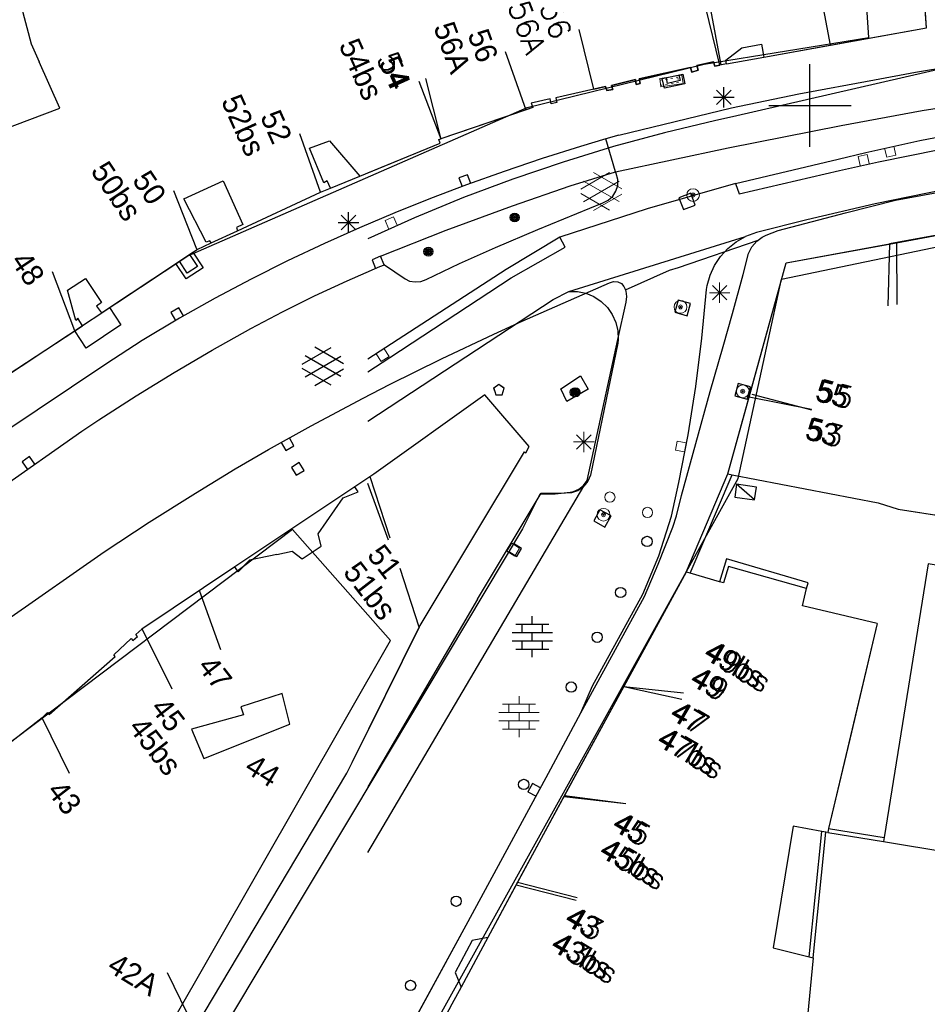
# Model space of a CAD drawing. Header units: millimetres. Extents: x 135944 to 142000, y 454200 to 456692.
# Tile 84 of 185: x 136712 to 136756, y 456306 to 456354. Entities that reach past the tile are written whole.
import ezdxf
from ezdxf.enums import TextEntityAlignment as Align

# ---------------------------------------------------------------- set-up
doc = ezdxf.new("R2010")
doc.units = ezdxf.units.MM
doc.linetypes.add('TotaalGBKN2013X$0$GBKN binnenstad 2009$0$DOT', pattern=[0.25, 0, -0.25])
for name, color, linetype in [('TotaalGBKN2013_Bistad', 251, 'Continuous'), ('TotaalGBKN2013X$0$Contouren', 251, 'Continuous'), ('TotaalGBKN2013X$0$GBKN binnenstad 2009$0$OBJECTEN_', 251, 'Continuous'), ('TotaalGBKN2013X$0$GBKN binnenstad 2009$0$OBJECTEN__', 251, 'Continuous'), ('TotaalGBKN2013X$0$GBKN binnenstad 2009$0$OBJECTEN___', 251, 'Continuous'), ('TotaalGBKN2013X$0$GBKN binnenstad 2009$0$SEMANT_ SYMB_', 251, 'Continuous')]:
    doc.layers.add(name, color=color, linetype=linetype)
doc.styles.add('TotaalGBKN2013X$0$GBKN binnenstad 2009$0$Standard', font='txt')
doc.styles.add('TotaalGBKN2013X$0$GBKN binnenstad 2009$0$TXT', font='txt.shx')

# ---------------------------------------------------------------- blocks, each defined once
blk = doc.blocks.new('TotaalGBKN2013X$0$GBKN binnenstad 2009$0$CEL509')
at = {"layer": 'TotaalGBKN2013X$0$GBKN binnenstad 2009$0$OBJECTEN__', "linetype": 'TotaalGBKN2013X$0$GBKN binnenstad 2009$0$DOT', "lineweight": 0}
blk.add_line((-1, 0.5), (0, 0), dxfattribs=at)
at = {"layer": 'TotaalGBKN2013X$0$GBKN binnenstad 2009$0$OBJECTEN__', "linetype": 'Continuous', "lineweight": 0}
blk.add_lwpolyline([(-1, 0), (0, 0), (0, 0.5), (-1, 0.5), (-1, 0)], dxfattribs=at)
blk = doc.blocks.new('TotaalGBKN2013X$0$GBKN binnenstad 2009$0$CEL532')
at = {"layer": 'TotaalGBKN2013X$0$GBKN binnenstad 2009$0$OBJECTEN___', "linetype": 'Continuous', "lineweight": 0}
blk.add_lwpolyline([(0, -1), (1, -1), (1, 0), (0, 0), (0, -1)], dxfattribs=at)
at = {"layer": 'TotaalGBKN2013X$0$GBKN binnenstad 2009$0$OBJECTEN___', "linetype": 'TotaalGBKN2013X$0$GBKN binnenstad 2009$0$DOT', "lineweight": 0}
blk.add_lwpolyline([(0.2, -1), (0.2, -0.2), (0.8, -0.2), (0.8, -1)], dxfattribs=at)
blk = doc.blocks.new('TotaalGBKN2013X$0$GBKN binnenstad 2009$0$V')
at = {"layer": 'TotaalGBKN2013X$0$GBKN binnenstad 2009$0$OBJECTEN__', "linetype": 'Continuous', "lineweight": 0}
for radius in [0.31, 0.095, 0.035, 0.0224]:
    blk.add_circle((0, 0), radius, dxfattribs=at)
blk = doc.blocks.new('TotaalGBKN2013X$0$GBKN binnenstad 2009$0$DEC109')
at = {"layer": 'TotaalGBKN2013X$0$GBKN binnenstad 2009$0$SEMANT_ SYMB_', "linetype": 'Continuous', "lineweight": 0}
for p, q in [((0, 0.6), (0, 1)), ((-0.8, 0.6), (0.8, 0.6)), ((-0.5, 0.2), (-0.5, 0.6)), ((0.5, 0.2), (0.5, 0.6)), ((-0.98, 0.2), (0.98, 0.2)), ((0, -0.2), (0, 0.2)), ((-0.98, -0.2), (0.98, -0.2)), ((-0.5, -0.6), (-0.5, -0.2)), ((0.5, -0.6), (0.5, -0.2)), ((-0.8, -0.6), (0.8, -0.6)), ((0, -1), (0, -0.6))]:
    blk.add_line(p, q, dxfattribs=at)
blk = doc.blocks.new('TotaalGBKN2013X$0$GBKN binnenstad 2009$0$X')
at = {"layer": 'TotaalGBKN2013X$0$GBKN binnenstad 2009$0$OBJECTEN__', "linetype": 'Continuous', "lineweight": 0}
blk.add_lwpolyline([(0.225, -0.25), (0.224, 0.2), (-0.225, 0.2), (-0.226, -0.25)], dxfattribs=at)
blk = doc.blocks.new('TotaalGBKN2013X$0$GBKN binnenstad 2009$0$Q')
at = {"layer": 'TotaalGBKN2013X$0$GBKN binnenstad 2009$0$OBJECTEN___', "linetype": 'Continuous', "lineweight": 0}
blk.add_circle((0, 0), 0.25, dxfattribs=at)
blk = doc.blocks.new('TotaalGBKN2013X$0$GBKN binnenstad 2009$0$DEC108')
at = {"layer": 'TotaalGBKN2013X$0$GBKN binnenstad 2009$0$SEMANT_ SYMB_', "linetype": 'Continuous', "lineweight": 0}
for p, q in [((-1.015, 0.107), (0.387, 0.916)), ((-0.878, -0.506), (0.855, 0.493)), ((0.855, -0.495), (-0.877, 0.507)), ((0.985, 0.124), (-0.401, 0.925)), ((0.386, -0.916), (-1.015, -0.107)), ((-0.401, -0.925), (0.985, -0.125))]:
    blk.add_line(p, q, dxfattribs=at)
blk = doc.blocks.new('TotaalGBKN2013X$0$GBKN binnenstad 2009$0$W')
at = {"layer": 'TotaalGBKN2013X$0$GBKN binnenstad 2009$0$OBJECTEN__', "linetype": 'Continuous', "lineweight": 0}
blk.add_lwpolyline([(-0.225, 0.225), (-0.225, -0.225), (0.225, -0.225), (0.225, 0.225), (-0.225, 0.225)], dxfattribs=at)
blk = doc.blocks.new('TotaalGBKN2013X$0$GBKN binnenstad 2009$0$DEC100')
at = {"layer": 'TotaalGBKN2013X$0$GBKN binnenstad 2009$0$OBJECTEN_', "linetype": 'Continuous', "lineweight": 0}
for p, q in [((0, -0.5), (0, 0.5)), ((-0.5, 0), (0.5, 0)), ((-0.354, -0.354), (0.354, 0.354)), ((0.354, -0.354), (-0.354, 0.354))]:
    blk.add_line(p, q, dxfattribs=at)
blk = doc.blocks.new('TotaalGBKN2013X$0$GBKN binnenstad 2009$0$J')
at = {"layer": 'TotaalGBKN2013X$0$GBKN binnenstad 2009$0$OBJECTEN___', "linetype": 'Continuous', "lineweight": 0}
for radius in [0.215, 0.155, 0.095, 0.035]:
    blk.add_circle((0, 0), radius, dxfattribs=at)
blk = doc.blocks.new('TotaalGBKN2013X$0$GBKN binnenstad 2009$0$K')
at = {"layer": 'TotaalGBKN2013X$0$GBKN binnenstad 2009$0$OBJECTEN__', "linetype": 'Continuous', "lineweight": 0}
blk.add_lwpolyline([(-0.146, -0.25), (0.147, -0.25), (0.25, 0.069), (0, 0.25), (-0.25, 0.068), (-0.146, -0.25)], dxfattribs=at)

msp = doc.modelspace()

# ---------------------------------------------------------------- linework, layer by layer
at = {"layer": 'TotaalGBKN2013_Bistad'}
for p, q in [((136755.667, 456353.764), (136755.133, 456361.081)), ((136750.999, 456352.923), (136750.436, 456355.87)), ((136750.999, 456352.923), (136750.436, 456355.87)), ((136711.674, 456354.824), (136712.162, 456353.002)), ((136745.615, 456351.955), (136744.916, 456354.81)), ((136745.693, 456351.976), (136745.13, 456354.923)), ((136739.493, 456350.79), (136738.784, 456353.684)), ((136750.998, 456352.928), (136755.667, 456353.764)), ((136712.162, 456353.002), (136712.558, 456352.112)), ((136736.215, 456349.779), (136735.208, 456352.605)), ((136745.91, 456352.204), (136746.691, 456352.792)), ((136746.691, 456352.792), (136747.643, 456352.976)), ((136747.643, 456352.976), (136747.758, 456352.347)), ((136747.758, 456352.347), (136750.998, 456352.928)), ((136747.758, 456352.347), (136750.89, 456352.909)), ((136713.554, 456349.871), (136712.558, 456352.112)), ((136745.319, 456352.128), (136744.51, 456351.934)), ((136745.37, 456351.904), (136745.319, 456352.128)), ((136745.948, 456352.026), (136745.91, 456352.204)), ((136745.948, 456352.026), (136745.91, 456352.204)), ((136745.948, 456352.026), (136747.758, 456352.347)), ((136745.948, 456352.026), (136747.758, 456352.347)), ((136744.2, 456351.851), (136741.709, 456351.288)), ((136744.254, 456351.623), (136744.2, 456351.851)), ((136744.561, 456351.719), (136744.254, 456351.623)), ((136744.51, 456351.934), (136744.561, 456351.719)), ((136745.694, 456351.972), (136745.37, 456351.904)), ((136745.948, 456352.026), (136745.615, 456351.955)), ((136745.948, 456352.026), (136745.694, 456351.972)), ((136750, 456350), (136750, 456352)), ((136750, 456350), (136750, 456352)), ((136753.136, 456351.241), (136755.12, 456351.624)), ((136755.12, 456351.624), (136757.804, 456352.066)), ((136732.076, 456348.364), (136731.007, 456351.168)), ((136732.076, 456348.364), (136731.332, 456351.315)), ((136741.524, 456351.262), (136740.361, 456350.964)), ((136741.563, 456351.021), (136741.524, 456351.262)), ((136741.709, 456351.288), (136741.743, 456351.063)), ((136743.084, 456351.075), (136743.022, 456351.349)), ((136743.685, 456351.209), (136743.084, 456351.075)), ((136743.623, 456351.483), (136743.685, 456351.209)), ((136749.458, 456350.562), (136753.136, 456351.241)), ((136740.061, 456350.918), (136737.655, 456350.374)), ((136740.13, 456350.724), (136740.061, 456350.918)), ((136740.421, 456350.773), (136740.13, 456350.724)), ((136740.361, 456350.964), (136740.421, 456350.773)), ((136741.743, 456351.063), (136741.563, 456351.021)), ((136745.464, 456350.043), (136746.172, 456350.751)), ((136746.172, 456350.043), (136745.464, 456350.751)), ((136745.818, 456349.897), (136745.818, 456350.897)), ((136737.381, 456350.317), (136736.462, 456350.111)), ((136737.432, 456350.081), (136737.381, 456350.317)), ((136737.655, 456350.374), (136737.695, 456350.143)), ((136745.318, 456350.397), (136746.318, 456350.397)), ((136746.186, 456349.88), (136749.458, 456350.562)), ((136755.457, 456349.754), (136758.103, 456350.19)), ((136710.616, 456348.773), (136713.554, 456349.871)), ((136736.212, 456349.787), (136732.071, 456348.377)), ((136736.534, 456349.896), (136736.212, 456349.787)), ((136736.462, 456350.111), (136736.534, 456349.896)), ((136737.695, 456350.143), (136737.432, 456350.081)), ((136740.711, 456348.561), (136746.186, 456349.88)), ((136748, 456350), (136750, 456350)), ((136748, 456350), (136750, 456350)), ((136750, 456350), (136752, 456350)), ((136750, 456348), (136750, 456350)), ((136750, 456350), (136752, 456350)), ((136750, 456348), (136750, 456350)), ((136751.511, 456349.023), (136755.457, 456349.754)), ((136746.023, 456347.936), (136751.511, 456349.023)), ((136726.227, 456345.793), (136725.212, 456348.617)), ((136725.69, 456347.926), (136726.65, 456348.281)), ((136726.65, 456348.281), (136728.135, 456346.568)), ((136731.974, 456348.344), (136732.071, 456348.377)), ((136732.033, 456348.169), (136731.974, 456348.344)), ((136740.074, 456348.373), (136738.844, 456348.01)), ((136740.711, 456348.561), (136740.074, 456348.373)), ((136740.551, 456346.771), (136740.074, 456348.373)), ((136726.378, 456346.248), (136725.69, 456347.926)), ((136728.135, 456346.568), (136732.033, 456348.169)), ((136738.844, 456348.01), (136736.988, 456347.422)), ((136740.551, 456346.771), (136746.023, 456347.936)), ((136736.988, 456347.422), (136735.144, 456346.798)), ((136726.713, 456345.984), (136728.135, 456346.568)), ((136733.365, 456346.64), (136732.943, 456346.485)), ((136732.943, 456346.485), (136733.098, 456346.063)), ((136735.144, 456346.798), (136733.311, 456346.141)), ((136733.521, 456346.218), (136733.365, 456346.64)), ((136738.351, 456346.101), (136740.551, 456346.771)), ((136740.588, 456346.691), (136740.551, 456346.771)), ((136740.663, 456346.41), (136740.588, 456346.691)), ((136740.658, 456346.119), (136740.663, 456346.41)), ((136719.579, 456345.466), (136721.497, 456346.346)), ((136721.497, 456346.346), (136722.445, 456344.222)), ((136726.225, 456345.783), (136726.713, 456345.984)), ((136726.548, 456346.339), (136726.378, 456346.248)), ((136726.713, 456345.984), (136726.548, 456346.339)), ((136733.311, 456346.141), (136731.566, 456345.48)), ((136735.544, 456345.132), (136738.351, 456346.101)), ((136740.575, 456345.84), (136740.658, 456346.119)), ((136754.158, 456345.396), (136759.005, 456346.293)), ((136720.216, 456343.021), (136719.101, 456345.857)), ((136720.66, 456343.369), (136719.579, 456345.466)), ((136722.182, 456343.914), (136726.225, 456345.783)), ((136731.566, 456345.48), (136729.833, 456344.79)), ((136740.202, 456345.399), (136740.419, 456345.594)), ((136740.419, 456345.594), (136740.575, 456345.84)), ((136744.206, 456345.744), (136743.627, 456345.523)), ((136743.627, 456345.523), (136743.848, 456344.944)), ((136744.427, 456345.165), (136744.206, 456345.744)), ((136732.326, 456343.943), (136735.544, 456345.132)), ((136736.775, 456343.971), (136739.941, 456345.271)), ((136739.941, 456345.271), (136740.202, 456345.399)), ((136743.848, 456344.944), (136744.427, 456345.165)), ((136751.721, 456344.782), (136754.158, 456345.396)), ((136727.223, 456343.963), (136727.931, 456344.671)), ((136727.931, 456343.963), (136727.223, 456344.671)), ((136727.577, 456343.817), (136727.577, 456344.817)), ((136729.833, 456344.79), (136728.113, 456344.065)), ((136748.461, 456343.925), (136751.721, 456344.782)), ((136722.445, 456344.222), (136722.136, 456344.072)), ((136722.136, 456344.072), (136722.182, 456343.914)), ((136728.113, 456344.065), (136726.411, 456343.301)), ((136727.077, 456344.317), (136728.077, 456344.317)), ((136734.721, 456343.101), (136736.775, 456343.971)), ((136757.827, 456343.998), (136753.862, 456343.274)), ((136754.209, 456343.337), (136757.827, 456343.998)), ((136720.909, 456343.325), (136722.182, 456343.914)), ((136729.136, 456342.679), (136732.326, 456343.943)), ((136738.286, 456340.971), (136746.861, 456343.63)), ((136747.484, 456343.465), (136747.675, 456343.603)), ((136747.675, 456343.603), (136747.87, 456343.706)), ((136747.87, 456343.706), (136748.461, 456343.925)), ((136720.227, 456343.005), (136720.909, 456343.325)), ((136720.849, 456343.434), (136720.66, 456343.369)), ((136720.909, 456343.325), (136720.849, 456343.434)), ((136726.411, 456343.301), (136724.622, 456342.451)), ((136732.971, 456342.321), (136734.721, 456343.101)), ((136743.61, 456342.126), (136747.484, 456343.465)), ((136747.007, 456342.815), (136747.18, 456343.134)), ((136747.18, 456343.134), (136747.419, 456343.408)), ((136747.419, 456343.408), (136747.484, 456343.465)), ((136748.843, 456342.356), (136754.209, 456343.337)), ((136753.862, 456343.274), (136753.778, 456340.263)), ((136754.209, 456343.337), (136754.226, 456340.338)), ((136715.963, 456340.186), (136720.227, 456343.005)), ((136719.855, 456342.76), (136720.237, 456342.182)), ((136729.138, 456342.676), (136728.722, 456342.504)), ((136729.309, 456342.26), (136729.138, 456342.676)), ((136746.75, 456341.794), (136747.007, 456342.815)), ((136719.744, 456341.857), (136719.362, 456342.435)), ((136720.237, 456342.182), (136719.744, 456341.857)), ((136724.622, 456342.451), (136722.85, 456341.566)), ((136727.509, 456341.487), (136729.101, 456342.181)), ((136728.722, 456342.504), (136728.893, 456342.088)), ((136729.101, 456342.181), (136729.331, 456342.261)), ((136729.331, 456342.261), (136730.331, 456341.581)), ((136731.351, 456341.551), (136732.971, 456342.321)), ((136743.176, 456341.998), (136743.61, 456342.126)), ((136747.089, 456336.008), (136748.843, 456342.356)), ((136714.282, 456339.056), (136713.2, 456341.925)), ((136713.926, 456341.035), (136714.801, 456341.598)), ((136714.801, 456341.598), (136715.578, 456340.435)), ((136730.331, 456341.581), (136730.544, 456341.473)), ((136741.045, 456341.044), (136743.176, 456341.998)), ((136746.235, 456339.902), (136746.75, 456341.794)), ((136722.85, 456341.566), (136721.098, 456340.641)), ((136725.935, 456340.751), (136727.509, 456341.487)), ((136730.544, 456341.473), (136730.811, 456341.429)), ((136730.811, 456341.429), (136731.091, 456341.458)), ((136731.091, 456341.458), (136731.351, 456341.551)), ((136736.021, 456339.531), (136740.261, 456341.391)), ((136740.261, 456341.391), (136740.462, 456341.452)), ((136740.462, 456341.452), (136740.671, 456341.434)), ((136740.671, 456341.434), (136740.835, 456341.357)), ((136740.835, 456341.357), (136740.956, 456341.212)), ((136740.956, 456341.212), (136741.045, 456341.044)), ((136714.326, 456339.563), (136713.926, 456341.035)), ((136721.098, 456340.641), (136719.371, 456339.671)), ((136724.379, 456339.978), (136725.935, 456340.751)), ((136741.067, 456340.982), (136741.045, 456341.044)), ((136741.109, 456340.717), (136741.067, 456340.982)), ((136741.071, 456340.451), (136741.109, 456340.717)), ((136715.578, 456340.435), (136715.333, 456340.254)), ((136715.333, 456340.254), (136715.575, 456339.923)), ((136715.575, 456339.923), (136715.963, 456340.186)), ((136715.963, 456340.186), (136716.518, 456339.354)), ((136719.344, 456340.17), (136718.954, 456339.944)), ((136719.569, 456339.78), (136719.344, 456340.17)), ((136740.661, 456338.631), (136741.071, 456340.451)), ((136743.596, 456340.554), (136743.432, 456339.956)), ((136744.194, 456340.39), (136743.596, 456340.554)), ((136744.03, 456339.792), (136744.194, 456340.39)), ((136714.433, 456339.672), (136714.326, 456339.563)), ((136714.654, 456339.301), (136714.433, 456339.672)), ((136719.371, 456339.671), (136717.559, 456338.584)), ((136718.954, 456339.944), (136719.179, 456339.555)), ((136722.841, 456339.171), (136724.379, 456339.978)), ((136743.432, 456339.956), (136744.03, 456339.792)), ((136745.787, 456338.288), (136746.235, 456339.902)), ((136714.282, 456339.049), (136714.654, 456339.301)), ((136716.518, 456339.354), (136714.83, 456338.219)), ((136734.641, 456338.901), (136736.021, 456339.531)), ((136708.858, 456335.506), (136714.282, 456339.049)), ((136714.83, 456338.219), (136714.282, 456339.049)), ((136720.958, 456338.124), (136722.841, 456339.171)), ((136732.094, 456337.702), (136734.641, 456338.901)), ((136717.559, 456338.584), (136715.782, 456337.442)), ((136725.334, 456337.44), (136726.736, 456338.249)), ((136727.334, 456337.457), (136725.948, 456338.258)), ((136739.171, 456331.781), (136740.661, 456338.631)), ((136745.149, 456336.115), (136745.787, 456338.288)), ((136719.102, 456337.029), (136720.958, 456338.124)), ((136725.471, 456336.827), (136727.204, 456337.826)), ((136727.204, 456336.838), (136725.472, 456337.84)), ((136715.782, 456337.442), (136710.791, 456334.082)), ((136729.571, 456336.451), (136732.094, 456337.702)), ((136717.269, 456335.897), (136719.102, 456337.029)), ((136726.735, 456336.417), (136725.334, 456337.226)), ((136725.948, 456336.408), (136727.334, 456337.208)), ((136728.296, 456335.795), (136729.571, 456336.451)), ((136734.891, 456336.452), (136734.641, 456336.27)), ((136735.141, 456336.27), (136734.891, 456336.452)), ((136746.519, 456336.502), (136746.355, 456335.904)), ((136747.117, 456336.338), (136746.519, 456336.502)), ((136746.953, 456335.74), (136747.117, 456336.338)), ((136715.451, 456334.741), (136717.269, 456335.897)), ((136734.211, 456335.947), (136728.803, 456332.094)), ((136736.355, 456333.447), (136734.211, 456335.947)), ((136734.641, 456336.27), (136734.745, 456335.952)), ((136734.745, 456335.952), (136735.038, 456335.952)), ((136735.038, 456335.952), (136735.141, 456336.27)), ((136743.754, 456331.064), (136745.149, 456336.115)), ((136746.012, 456332.107), (136747.089, 456336.008)), ((136746.012, 456332.107), (136747.047, 456335.856)), ((136746.355, 456335.904), (136746.953, 456335.74)), ((136747.047, 456335.856), (136750.069, 456335.255)), ((136747.172, 456335.987), (136750.072, 456335.218)), ((136725.767, 456334.443), (136728.296, 456335.795)), ((136714.616, 456334.189), (136715.451, 456334.741)), ((136723.695, 456333.292), (136725.767, 456334.443)), ((136710.104, 456331.003), (136714.616, 456334.189)), ((136724.316, 456333.639), (136724.535, 456333.246)), ((136724.535, 456333.246), (136724.928, 456333.465)), ((136724.928, 456333.465), (136724.709, 456333.858)), ((136722.074, 456332.352), (136723.695, 456333.292)), ((136731.012, 456324.663), (136736.135, 456333.18)), ((136736.135, 456333.18), (136736.201, 456333.131)), ((136736.201, 456333.131), (136736.355, 456333.447)), ((136712.085, 456332.956), (136711.718, 456332.696)), ((136711.718, 456332.696), (136711.978, 456332.329)), ((136712.345, 456332.589), (136712.085, 456332.956)), ((136725.185, 456332.661), (136724.805, 456332.421)), ((136725.425, 456332.281), (136725.185, 456332.661)), ((136720.141, 456331.18), (136722.074, 456332.352)), ((136724.805, 456332.421), (136725.045, 456332.041)), ((136725.045, 456332.041), (136725.425, 456332.281)), ((136728.803, 456332.094), (136727.88, 456331.477)), ((136743.983, 456327.337), (136746.012, 456332.107)), ((136743.983, 456327.337), (136746.012, 456332.107)), ((136744.176, 456327.281), (136746.213, 456332.068)), ((136744.176, 456327.281), (136746.213, 456332.068)), ((136746.012, 456332.107), (136746.213, 456332.068)), ((136746.012, 456332.107), (136746.213, 456332.068)), ((136746.213, 456332.068), (136753.307, 456330.703)), ((136729.525, 456328.894), (136728.513, 456331.637)), ((136729.604, 456328.981), (136728.629, 456331.97)), ((136738.774, 456331.368), (136739.003, 456331.55)), ((136739.003, 456331.55), (136739.171, 456331.781)), ((136746.434, 456331.609), (136746.345, 456330.987)), ((136747.309, 456330.849), (136746.434, 456331.609)), ((136747.398, 456331.471), (136746.434, 456331.609)), ((136717.9, 456329.766), (136720.141, 456331.18)), ((136727.88, 456331.477), (136723.911, 456328.825)), ((136727.313, 456330.955), (136728.055, 456331.246)), ((136728.055, 456331.246), (136727.88, 456331.477)), ((136728.513, 456313.725), (136739.016, 456331.518)), ((136736.881, 456331.131), (136736.026, 456329.446)), ((136736.881, 456331.131), (136737.613, 456331.137)), ((136737.613, 456331.137), (136738.341, 456331.221)), ((136738.341, 456331.221), (136738.504, 456331.254)), ((136738.504, 456331.254), (136738.774, 456331.368)), ((136743.507, 456330.073), (136743.754, 456331.064)), ((136747.309, 456330.849), (136747.398, 456331.471)), ((136726.112, 456329.204), (136727.313, 456330.955)), ((136746.345, 456330.987), (136747.309, 456330.849)), ((136753.307, 456330.703), (136754.283, 456330.389)), ((136739.796, 456330.369), (136739.493, 456329.828)), ((136740.337, 456330.066), (136739.796, 456330.369)), ((136754.283, 456330.389), (136757.794, 456329.845)), ((136715.715, 456328.32), (136717.9, 456329.766)), ((136739.493, 456329.828), (136740.034, 456329.525)), ((136740.034, 456329.525), (136740.337, 456330.066)), ((136743.331, 456329.525), (136743.507, 456330.073)), ((136726.251, 456328.6), (136726.112, 456329.204)), ((136736.026, 456329.446), (136727.773, 456315.64)), ((136742.623, 456327.731), (136743.331, 456329.525)), ((136723.911, 456328.825), (136722.065, 456327.591)), ((136735.987, 456328.493), (136735.601, 456328.723)), ((136711.035, 456325.053), (136715.715, 456328.32)), ((136724.09, 456328.197), (136722.762, 456327.919)), ((136724.09, 456328.197), (136724.84, 456328.354)), ((136724.84, 456328.354), (136725.328, 456327.983)), ((136725.328, 456327.983), (136726.251, 456328.6)), ((136735.37, 456328.337), (136735.756, 456328.106)), ((136735.756, 456328.106), (136735.987, 456328.493)), ((136722.762, 456327.919), (136722.224, 456327.355)), ((136741.965, 456326.16), (136742.623, 456327.731)), ((136745.942, 456327.992), (136745.6, 456326.869)), ((136749.911, 456326.818), (136745.942, 456327.992)), ((136755.734, 456327.742), (136753.598, 456314.45)), ((136722.065, 456327.591), (136717.542, 456324.569)), ((136722.224, 456327.355), (136722.065, 456327.591)), ((136731.012, 456324.663), (136730.082, 456327.516)), ((136743.983, 456327.337), (136740.95, 456321.777)), ((136743.983, 456327.337), (136740.95, 456321.777)), ((136744.176, 456327.281), (136743.983, 456327.337)), ((136744.176, 456327.281), (136743.983, 456327.337)), ((136745.6, 456326.869), (136744.176, 456327.281)), ((136745.6, 456326.869), (136744.176, 456327.281)), ((136746.045, 456327.615), (136745.796, 456326.812)), ((136749.83, 456326.539), (136746.045, 456327.615)), ((136745.796, 456326.812), (136745.6, 456326.869)), ((136749.83, 456326.539), (136749.911, 456326.818)), ((136720.342, 456326.412), (136721.356, 456323.589)), ((136749.632, 456325.708), (136749.83, 456326.539)), ((136733.843, 456326.018), (136728.513, 456316.905)), ((136738.862, 456320.512), (136741.965, 456326.16)), ((136753.269, 456324.841), (136749.632, 456325.708)), ((136736.51, 456324.804), (136736.51, 456325.204)), ((136717.249, 456324.312), (136717.542, 456324.569)), ((136717.556, 456324.564), (136718.995, 456321.664)), ((136727.751, 456318.097), (136731.012, 456324.663)), ((136731.012, 456324.663), (136728.513, 456319.632)), ((136735.53, 456324.404), (136737.49, 456324.404)), ((136735.71, 456324.804), (136737.31, 456324.804)), ((136736.01, 456324.404), (136736.01, 456324.804)), ((136736.51, 456324.004), (136736.51, 456324.404)), ((136737.01, 456324.404), (136737.01, 456324.804)), ((136753.269, 456324.841), (136751.974, 456319.385)), ((136753.269, 456324.841), (136752.017, 456319.566)), ((136716.172, 456323.324), (136717.025, 456324.115)), ((136717.025, 456324.115), (136717.101, 456324.025)), ((136717.101, 456324.025), (136717.335, 456324.207)), ((136717.335, 456324.207), (136717.249, 456324.312)), ((136735.53, 456324.004), (136737.49, 456324.004)), ((136736.01, 456323.604), (136736.01, 456324.004)), ((136737.01, 456323.604), (136737.01, 456324.004)), ((136735.71, 456323.604), (136737.31, 456323.604)), ((136736.51, 456323.204), (136736.51, 456323.604)), ((136713.029, 456320.419), (136716.248, 456323.244)), ((136716.248, 456323.244), (136716.172, 456323.324)), ((136740.95, 456321.777), (136738.04, 456316.441)), ((136740.95, 456321.777), (136738.071, 456316.499)), ((136740.95, 456321.777), (136743.769, 456321.164)), ((136740.95, 456321.777), (136743.848, 456321.485)), ((136724.361, 456321.439), (136722.355, 456320.805)), ((136724.733, 456319.953), (136724.361, 456321.439)), ((136722.355, 456320.805), (136722.483, 456320.411)), ((136712.696, 456320.258), (136710.55, 456318.596)), ((136712.696, 456320.258), (136712.948, 456320.523)), ((136714.019, 456317.566), (136712.696, 456320.258)), ((136712.948, 456320.523), (136713.029, 456320.419)), ((136722.483, 456320.411), (136719.96, 456319.716)), ((136737.3, 456317.577), (136738.862, 456320.512)), ((136719.96, 456319.716), (136720.558, 456318.284)), ((136720.558, 456318.284), (136724.733, 456319.953)), ((136752.017, 456319.566), (136750.907, 456314.886)), ((136751.974, 456319.385), (136750.907, 456314.886)), ((136727.495, 456317.582), (136727.751, 456318.097)), ((136720.083, 456305.12), (136727.495, 456317.582)), ((136733.395, 456310.379), (136737.3, 456317.577)), ((136736.513, 456317.071), (136736.298, 456316.676)), ((136736.908, 456316.856), (136736.513, 456317.071)), ((136738.04, 456316.441), (136735.727, 456312.16)), ((136738.071, 456316.499), (136735.795, 456312.286)), ((136736.298, 456316.676), (136736.693, 456316.461)), ((136738.04, 456316.441), (136741.046, 456316.098)), ((136738.072, 456316.498), (136741.046, 456316.098)), ((136727.773, 456315.64), (136716.873, 456297.47)), ((136749.185, 456315.002), (136748.219, 456309.089)), ((136749.185, 456315.002), (136748.219, 456309.089)), ((136750.576, 456314.748), (136749.185, 456315.002)), ((136750.576, 456314.748), (136749.185, 456315.002)), ((136750.907, 456314.886), (136750.862, 456314.696)), ((136750.907, 456314.886), (136750.862, 456314.696)), ((136750.907, 456314.886), (136753.598, 456314.45)), ((136750.907, 456314.886), (136753.598, 456314.45)), ((136749.962, 456308.66), (136750.576, 456314.748)), ((136749.962, 456308.66), (136750.576, 456314.748)), ((136750.158, 456308.612), (136750.772, 456314.712)), ((136750.158, 456308.612), (136750.772, 456314.712)), ((136750.772, 456314.712), (136750.576, 456314.748)), ((136750.772, 456314.712), (136750.576, 456314.748)), ((136750.862, 456314.696), (136750.772, 456314.712)), ((136750.862, 456314.696), (136750.772, 456314.712)), ((136750.862, 456314.696), (136753.568, 456314.263)), ((136750.862, 456314.696), (136753.568, 456314.263)), ((136753.598, 456314.45), (136753.568, 456314.263)), ((136753.598, 456314.45), (136753.568, 456314.263)), ((136753.568, 456314.263), (136773.576, 456310.956)), ((136753.568, 456314.263), (136773.576, 456310.956)), ((136735.795, 456312.286), (136734.348, 456309.601)), ((136735.727, 456312.16), (136734.348, 456309.601)), ((136735.727, 456312.16), (136738.633, 456311.412)), ((136735.785, 456312.291), (136738.691, 456311.543)), ((136728.209, 456300.876), (136733.395, 456310.379)), ((136734.348, 456309.601), (136733.052, 456307.176)), ((136734.348, 456309.601), (136733.052, 456307.176)), ((136734.348, 456309.601), (136733.584, 456309.443)), ((136733.584, 456309.443), (136732.759, 456307.9)), ((136748.219, 456309.089), (136749.962, 456308.66)), ((136748.219, 456309.089), (136749.962, 456308.66)), ((136750.158, 456308.612), (136749.58, 456302.769)), ((136750.158, 456308.612), (136749.58, 456302.769)), ((136749.962, 456308.66), (136750.158, 456308.612)), ((136749.962, 456308.66), (136750.158, 456308.612)), ((136720.103, 456305.191), (136718.779, 456307.884)), ((136732.759, 456307.9), (136733.052, 456307.176)), ((136733.052, 456307.176), (136732.597, 456306.355)), ((136732.597, 456306.355), (136729.46, 456300.471))]:
    msp.add_line(p, q, dxfattribs=at)
for points in [[(136750.89, 456352.909), (136755.667, 456353.764), (136755.133, 456361.081), (136755.058, 456362.45)], [(136799.822, 456354.965), (136771.638, 456353.502), (136769.503, 456353.476), (136767.202, 456353.372), (136764.905, 456353.187), (136762.617, 456352.923), (136760.339, 456352.579), (136758.074, 456352.157), (136755.825, 456351.656), (136746.235, 456349.444), (136745.432, 456349.27), (136742.934, 456348.674), (136740.457, 456348.001), (136738.002, 456347.252), (136735.571, 456346.426), (136733.167, 456345.525), (136730.793, 456344.549), (136728.513, 456343.528)], [(136745.91, 456352.204), (136746.691, 456352.792), (136747.643, 456352.976), (136747.758, 456352.347)], [(136739.493, 456350.79), (136740.061, 456350.918), (136740.13, 456350.724), (136740.421, 456350.773), (136740.361, 456350.964), (136741.524, 456351.262), (136741.563, 456351.021), (136741.743, 456351.063), (136741.709, 456351.288), (136744.2, 456351.851), (136744.254, 456351.623), (136744.561, 456351.719), (136744.51, 456351.934), (136745.319, 456352.128), (136745.37, 456351.904), (136745.615, 456351.955)], [(136739.493, 456350.79), (136737.655, 456350.374), (136737.695, 456350.143), (136737.432, 456350.081), (136737.381, 456350.317), (136736.462, 456350.111), (136736.534, 456349.896), (136732.071, 456348.377)], [(136746.387, 456346.206), (136751.362, 456347.386), (136752.721, 456347.721), (136755.335, 456348.303), (136757.965, 456348.806), (136760.61, 456349.23), (136763.265, 456349.576), (136765.93, 456349.842), (136768.601, 456350.028), (136771.277, 456350.134), (136778.289, 456350.47), (136797.293, 456350.945)], [(136746.387, 456346.206), (136746.563, 456345.709), (136751.429, 456346.851), (136753.33, 456347.271), (136756.293, 456347.858), (136759.27, 456348.366), (136762.26, 456348.796), (136765.26, 456349.146), (136768.269, 456349.416), (136771.283, 456349.607), (136778.247, 456349.919), (136797.299, 456350.508), (136797.293, 456350.945)], [(136851.187, 456350.569), (136845.819, 456350.525), (136843.859, 456350.45), (136812.763, 456348.898), (136807.162, 456348.748), (136771.332, 456347.742), (136767.261, 456347.56), (136763.218, 456347.042), (136759.852, 456346.512), (136756.499, 456345.904), (136753.161, 456345.217), (136749.841, 456344.452), (136747.398, 456343.836), (136746.861, 456343.63)], [(136728.513, 456346.723), (136732.033, 456348.169), (136731.974, 456348.344), (136732.071, 456348.377)], [(136746.387, 456346.206), (136742.097, 456344.985), (136737.853, 456343.612)], [(136728.513, 456337.059), (136729.583, 456337.769), (136735.483, 456341.633), (136738.107, 456343.12), (136737.853, 456343.612)], [(136737.853, 456343.612), (136735.243, 456342.041), (136728.513, 456337.674)], [(136739.438, 456321.819), (136741.873, 456326.27), (136742.656, 456328.135), (136743.264, 456330.063), (136743.629, 456331.689), (136744.082, 456334.013), (136744.455, 456336.351), (136744.75, 456338.701), (136744.965, 456341.059), (136745.001, 456341.264), (136745.145, 456341.763), (136745.364, 456342.234), (136745.653, 456342.665), (136746.004, 456343.048), (136746.41, 456343.372), (136746.861, 456343.63)], [(136747.047, 456335.856), (136748.843, 456342.356), (136753.862, 456343.274)], [(136728.513, 456334.668), (136737.524, 456340.586), (136738.286, 456340.971)], [(136738.286, 456340.971), (136738.706, 456340.965), (136739.118, 456340.88), (136739.506, 456340.719), (136739.856, 456340.488), (136740.156, 456340.194), (136740.396, 456339.849), (136740.566, 456339.464), (136740.66, 456339.055), (136740.674, 456338.635), (136740.657, 456338.46), (136739.336, 456332.044), (136739.21, 456331.761), (136739.016, 456331.518)], [(136738.19, 456335.631), (136737.895, 456336.248), (136738.85, 456336.877), (136739.218, 456336.217), (136738.19, 456335.631)], [(136731.012, 456324.663), (136736.135, 456333.18), (136736.201, 456333.131), (136736.355, 456333.447), (136734.211, 456335.947), (136728.803, 456332.094), (136728.513, 456331.9)], [(136746.213, 456332.068), (136753.307, 456330.703), (136754.283, 456330.389), (136756.564, 456330.036)], [(136733.843, 456326.018), (136736.944, 456331.167), (136738.115, 456331.184), (136738.424, 456331.207), (136738.716, 456331.307), (136738.974, 456331.479), (136739.016, 456331.518)], [(136749.83, 456326.539), (136749.911, 456326.818), (136745.942, 456327.992), (136745.6, 456326.869)], [(136772.738, 456327.722), (136772.33, 456324.934), (136755.734, 456327.742), (136753.598, 456314.45)], [(136749.83, 456326.539), (136746.045, 456327.615), (136745.796, 456326.812), (136745.6, 456326.869)], [(136753.269, 456324.841), (136749.632, 456325.708), (136749.83, 456326.539)], [(136728.513, 456301.433), (136733.395, 456310.379), (136737.3, 456317.577), (136738.862, 456320.512), (136739.438, 456321.819)], [(136734.348, 456309.601), (136733.584, 456309.443), (136732.759, 456307.9), (136733.052, 456307.176)], [(136733.052, 456307.176), (136732.597, 456306.355), (136732.534, 456306.237)]]:
    msp.add_lwpolyline(points, dxfattribs=at)
for centre, radius in [((136735.651, 456344.562), 0.215), ((136735.651, 456344.562), 0.155), ((136735.651, 456344.562), 0.095), ((136735.651, 456344.562), 0.035), ((136731.461, 456342.902), 0.215), ((136731.461, 456342.902), 0.155), ((136731.461, 456342.902), 0.095), ((136731.461, 456342.902), 0.035), ((136738.571, 456336.072), 0.215), ((136738.571, 456336.072), 0.155), ((136738.571, 456336.072), 0.095), ((136738.571, 456336.072), 0.035), ((136742.084, 456328.829), 0.25), ((136740.8, 456326.35), 0.25), ((136739.661, 456324.174), 0.25), ((136738.4, 456321.757), 0.25), ((136736.093, 456317.029), 0.25), ((136732.81, 456311.356), 0.25), ((136730.596, 456307.267), 0.25)]:
    msp.add_circle(centre, radius, dxfattribs=at)
for points in [[(136742.826, 456351.305), (136743.817, 456351.526), (136743.922, 456351.056), (136742.931, 456350.835)], [(136719.194, 456342.325), (136720.021, 456342.869), (136720.512, 456342.123), (136719.685, 456341.579)]]:
    msp.add_3dface(points, dxfattribs=at)
at = {"layer": 'TotaalGBKN2013X$0$Contouren'}
for p, q in [((136752.867, 456353.294), (136751.616, 456370.797)), ((136744.862, 456352.003), (136752.867, 456353.294)), ((136736.265, 456349.895), (136744.862, 456352.003)), ((136719.769, 456342.704), (136736.265, 456349.895)), ((136748.614, 456341.572), (136758.833, 456343.689)), ((136710.205, 456336.378), (136719.769, 456342.704)), ((136746.509, 456331.879), (136748.614, 456341.572)), ((136715.201, 456275.575), (136746.509, 456331.879)), ((136724.853, 456329.414), (136696.958, 456308.377)), ((136729.625, 456324.015), (136724.853, 456329.414)), ((136690.275, 456255.378), (136729.625, 456324.015))]:
    msp.add_line(p, q, dxfattribs=at)

# ---------------------------------------------------------------- block references
at = {"layer": 'TotaalGBKN2013_Bistad'}
for name, p, xscale, yscale, rotation in [('TotaalGBKN2013X$0$GBKN binnenstad 2009$0$CEL532', (136743.777, 456351.468), 0.405644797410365, 1.089464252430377, 278.6829963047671), ('TotaalGBKN2013X$0$GBKN binnenstad 2009$0$X', (136752.608, 456347.371), 1.00000138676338, 1.00000138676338, 12.38223154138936), ('TotaalGBKN2013X$0$GBKN binnenstad 2009$0$X', (136729.643, 456344.319), 1.000001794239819, 1.000001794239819, 24.61536887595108), ('TotaalGBKN2013X$0$GBKN binnenstad 2009$0$CEL509', (136746.434, 456331.609), 0.9738270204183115, 1.257206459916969, 171.8532421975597), ('TotaalGBKN2013X$0$GBKN binnenstad 2009$0$W', (136735.585, 456328.43), 0.9999985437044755, 0.9999985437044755, 238.411514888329), ('TotaalGBKN2013X$0$GBKN binnenstad 2009$0$X', (136736.581, 456316.778), 1.000001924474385, 1.000001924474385, 61.43655593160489)]:
    msp.add_blockref(name, p, dxfattribs=dict(at, xscale=xscale, yscale=yscale, rotation=rotation))
for name, p, rotation in [('TotaalGBKN2013X$0$GBKN binnenstad 2009$0$X', (136753.901, 456347.738), 192.775339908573), ('TotaalGBKN2013X$0$GBKN binnenstad 2009$0$X', (136729.252, 456337.857), 212.4636005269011), ('TotaalGBKN2013X$0$GBKN binnenstad 2009$0$V', (136746.736, 456336.121), 74.62259110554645), ('TotaalGBKN2013X$0$GBKN binnenstad 2009$0$W', (136743.726, 456333.439), 80.1902849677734), ('TotaalGBKN2013X$0$GBKN binnenstad 2009$0$Q', (136742.084, 456328.829), 61.31488581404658), ('TotaalGBKN2013X$0$GBKN binnenstad 2009$0$Q', (136740.8, 456326.35), 61.31488581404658), ('TotaalGBKN2013X$0$GBKN binnenstad 2009$0$Q', (136739.661, 456324.174), 61.31488581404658), ('TotaalGBKN2013X$0$GBKN binnenstad 2009$0$Q', (136738.4, 456321.757), 61.31488581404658), ('TotaalGBKN2013X$0$GBKN binnenstad 2009$0$Q', (136736.093, 456317.029), 90), ('TotaalGBKN2013X$0$GBKN binnenstad 2009$0$Q', (136732.81, 456311.356), 61.31488581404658), ('TotaalGBKN2013X$0$GBKN binnenstad 2009$0$Q', (136730.596, 456307.267), 61.31488581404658)]:
    msp.add_blockref(name, p, dxfattribs=dict(at, rotation=rotation))
for name, p in [('TotaalGBKN2013X$0$GBKN binnenstad 2009$0$DEC108', (136739.876, 456345.825)), ('TotaalGBKN2013X$0$GBKN binnenstad 2009$0$V', (136744.321, 456345.65)), ('TotaalGBKN2013X$0$GBKN binnenstad 2009$0$DEC100', (136745.612, 456340.91)), ('TotaalGBKN2013X$0$GBKN binnenstad 2009$0$V', (136743.709, 456340.22)), ('TotaalGBKN2013X$0$GBKN binnenstad 2009$0$K', (136734.878, 456336.206)), ('TotaalGBKN2013X$0$GBKN binnenstad 2009$0$J', (136738.62, 456336.074)), ('TotaalGBKN2013X$0$GBKN binnenstad 2009$0$DEC100', (136739.011, 456333.659)), ('TotaalGBKN2013X$0$GBKN binnenstad 2009$0$Q', (136740.279, 456330.981)), ('TotaalGBKN2013X$0$GBKN binnenstad 2009$0$V', (136739.968, 456330.125)), ('TotaalGBKN2013X$0$GBKN binnenstad 2009$0$Q', (136742.106, 456330.236)), ('TotaalGBKN2013X$0$GBKN binnenstad 2009$0$DEC109', (136735.864, 456320.32))]:
    msp.add_blockref(name, p, dxfattribs=at)

# ---------------------------------------------------------------- texts
for s, rotation, style, p in [('56A', 290.1238, 'TotaalGBKN2013X$0$GBKN binnenstad 2009$0$TXT', (136736.703, 456352.575)), ('56', 290.1238, 'TotaalGBKN2013X$0$GBKN binnenstad 2009$0$TXT', (136737.957, 456353.304)), ('56A', 290.1238, 'TotaalGBKN2013X$0$GBKN binnenstad 2009$0$Standard', (136733.053, 456351.642)), ('56', 290.1238, 'TotaalGBKN2013X$0$GBKN binnenstad 2009$0$Standard', (136734.385, 456352.177)), ('54bs', 294.1238, 'TotaalGBKN2013X$0$GBKN binnenstad 2009$0$Standard', (136728.819, 456350.367)), ('54', 294.1238, 'TotaalGBKN2013X$0$GBKN binnenstad 2009$0$TXT', (136730.154, 456350.876)), ('54', 294.1238, 'TotaalGBKN2013X$0$GBKN binnenstad 2009$0$Standard', (136730.154, 456350.876)), ('52bs', 294.1238, 'TotaalGBKN2013X$0$GBKN binnenstad 2009$0$Standard', (136723.103, 456347.65)), ('52', 294.1238, 'TotaalGBKN2013X$0$GBKN binnenstad 2009$0$Standard', (136724.393, 456348.252)), ('50bs', 303.7478, 'TotaalGBKN2013X$0$GBKN binnenstad 2009$0$Standard', (136717.156, 456344.575)), ('50', 303.7478, 'TotaalGBKN2013X$0$GBKN binnenstad 2009$0$Standard', (136718.349, 456345.364)), ('48', 303.7478, 'TotaalGBKN2013X$0$GBKN binnenstad 2009$0$Standard', (136712.442, 456341.437)), ('42A', 329.0306, 'TotaalGBKN2013X$0$GBKN binnenstad 2009$0$Standard', (136718.214, 456307.16))]:
    msp.add_text(s, height=1.054, rotation=rotation, dxfattribs=dict(at, style=style)).set_placement(p, align=Align.MIDDLE_RIGHT)
for s, rotation, style, p in [('55', 345.1292, 'TotaalGBKN2013X$0$GBKN binnenstad 2009$0$TXT', (136750.335, 456336.213)), ('55', 345.1292, 'TotaalGBKN2013X$0$GBKN binnenstad 2009$0$Standard', (136750.335, 456336.213)), ('53', 345.1292, 'TotaalGBKN2013X$0$GBKN binnenstad 2009$0$TXT', (136749.838, 456334.349)), ('53', 345.1292, 'TotaalGBKN2013X$0$GBKN binnenstad 2009$0$Standard', (136749.838, 456334.349)), ('51', 307.7289, 'TotaalGBKN2013X$0$GBKN binnenstad 2009$0$Standard', (136728.858, 456328.477)), ('51bs', 307.7289, 'TotaalGBKN2013X$0$GBKN binnenstad 2009$0$Standard', (136727.694, 456327.647)), ('49bs', 329.5022, 'TotaalGBKN2013X$0$GBKN binnenstad 2009$0$TXT', (136745.034, 456323.641)), ('49bs', 329.5022, 'TotaalGBKN2013X$0$GBKN binnenstad 2009$0$Standard', (136745.034, 456323.641)), ('47', 307.7289, 'TotaalGBKN2013X$0$GBKN binnenstad 2009$0$Standard', (136720.622, 456323.064)), ('49', 329.4966, 'TotaalGBKN2013X$0$GBKN binnenstad 2009$0$TXT', (136744.369, 456322.374)), ('49', 329.4966, 'TotaalGBKN2013X$0$GBKN binnenstad 2009$0$Standard', (136744.369, 456322.374)), ('45', 307.7289, 'TotaalGBKN2013X$0$GBKN binnenstad 2009$0$Standard', (136718.339, 456321.046)), ('47', 329.5022, 'TotaalGBKN2013X$0$GBKN binnenstad 2009$0$TXT', (136743.391, 456320.709)), ('47', 329.5022, 'TotaalGBKN2013X$0$GBKN binnenstad 2009$0$Standard', (136743.391, 456320.709)), ('45bs', 307.7289, 'TotaalGBKN2013X$0$GBKN binnenstad 2009$0$Standard', (136717.264, 456320.102)), ('47bs', 329.5022, 'TotaalGBKN2013X$0$GBKN binnenstad 2009$0$TXT', (136742.759, 456319.425)), ('47bs', 329.5022, 'TotaalGBKN2013X$0$GBKN binnenstad 2009$0$Standard', (136742.759, 456319.425)), ('44', 328.0515, 'TotaalGBKN2013X$0$GBKN binnenstad 2009$0$Standard', (136722.741, 456318.119)), ('43', 307.7289, 'TotaalGBKN2013X$0$GBKN binnenstad 2009$0$Standard', (136713.305, 456317.016)), ('45', 329.5022, 'TotaalGBKN2013X$0$GBKN binnenstad 2009$0$TXT', (136740.589, 456315.322)), ('45', 329.5022, 'TotaalGBKN2013X$0$GBKN binnenstad 2009$0$Standard', (136740.589, 456315.322)), ('45bs', 329.5022, 'TotaalGBKN2013X$0$GBKN binnenstad 2009$0$TXT', (136739.959, 456314.036)), ('45bs', 329.5022, 'TotaalGBKN2013X$0$GBKN binnenstad 2009$0$Standard', (136739.959, 456314.036)), ('43', 329.5022, 'TotaalGBKN2013X$0$GBKN binnenstad 2009$0$TXT', (136738.282, 456310.741)), ('43', 329.5022, 'TotaalGBKN2013X$0$GBKN binnenstad 2009$0$Standard', (136738.282, 456310.741)), ('43bs', 329.5022, 'TotaalGBKN2013X$0$GBKN binnenstad 2009$0$TXT', (136737.604, 456309.482)), ('43bs', 329.5022, 'TotaalGBKN2013X$0$GBKN binnenstad 2009$0$Standard', (136737.604, 456309.482))]:
    msp.add_text(s, height=1.054, rotation=rotation, dxfattribs=dict(at, style=style)).set_placement(p, align=Align.MIDDLE_LEFT)

doc.saveas('drawing.dxf')
